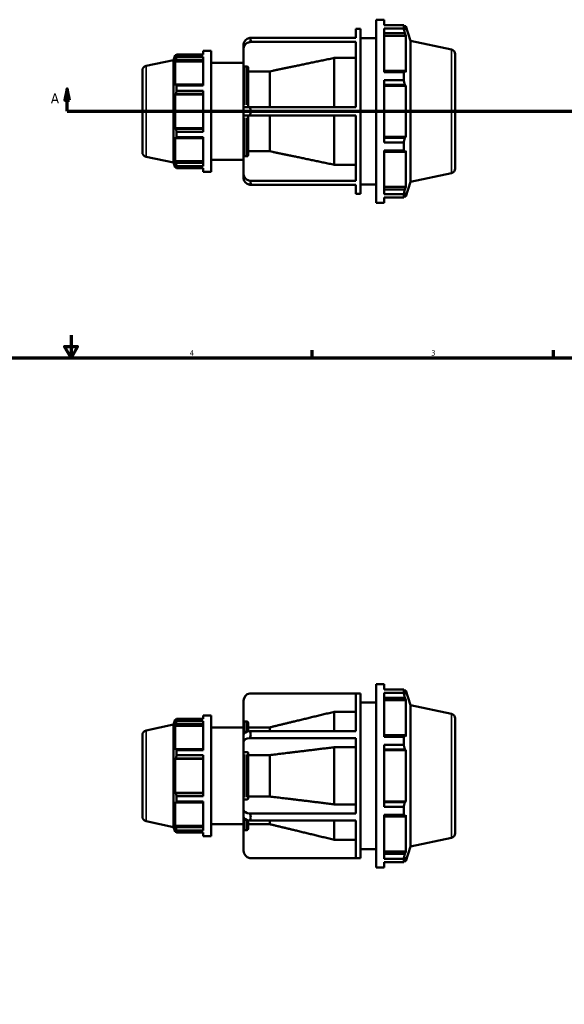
# Model space of a CAD drawing. Header units: inches. Extents: x -2.8 to 52.1, y -14.1 to 33.3.
# Tile 5 of 8: x 16.1 to 25.7, y 9.6 to 27. Entities that reach past the tile are written whole.
import ezdxf

# ---------------------------------------------------------------- set-up
doc = ezdxf.new("R2010")
doc.units = ezdxf.units.IN
doc.header["$MEASUREMENT"] = 0
for name, color, linetype, lineweight in [('Border (ANSI)', 7, 'Continuous', 70), ('Section Line (ANSI)', 7, 'Continuous', 70), ('Visible (ANSI)', 7, 'Continuous', 50), ('Visible Narrow (ANSI)', 7, 'Continuous', 35)]:
    doc.layers.add(name, color=color, linetype=linetype, lineweight=lineweight)
doc.styles.add('Label Text (ANSI)', font='tahoma.ttf')
doc.styles.add('Note Text (ANSI)', font='tahoma.ttf')

# ---------------------------------------------------------------- blocks, each defined once
blk = doc.blocks.new('Borders Default Border')
at = {"layer": 'Border (ANSI)'}
for p, q in [((21.25, 21), (21.25, 21.134)), ((25.5, 21), (25.5, 21.134))]:
    blk.add_line(p, q, dxfattribs=at)
at = {"layer": 'Border (ANSI)', "flags": 128}
for points in [[(17, 21.4), (17, 21), (16.885, 21.2), (17.115, 21.2), (17, 21)], [(0.5, 1), (0.5, 21), (33.5, 21), (33.5, 1), (0.5, 1)]]:
    blk.add_lwpolyline(points, dxfattribs=at)
at = {"layer": 'Border (ANSI)', "color": 5, "true_color": 0x0000ff, "char_height": 0.0945, "attachment_point": 7, "style": 'Note Text (ANSI)'}
for s, insert in [('4', (19.092, 21.04)), ('3', (23.346, 21.038))]:
    blk.add_mtext(s, dxfattribs=dict(at, insert=insert))
blk = doc.blocks.new('2dTransSection0')
at = {"layer": 'Section Line (ANSI)', "linetype": 'Continuous'}
for p, q in [((16.934, 25.739), (16.894, 25.542)), ((16.934, 25.542), (16.934, 25.739)), ((16.973, 25.542), (16.934, 25.739)), ((34.904, 25.739), (34.865, 25.542)), ((34.904, 25.542), (34.904, 25.739)), ((34.944, 25.542), (34.904, 25.739)), ((16.894, 25.542), (16.973, 25.542)), ((16.934, 25.345), (16.934, 25.542)), ((34.865, 25.542), (34.944, 25.542)), ((34.904, 25.345), (34.904, 25.542)), ((16.934, 25.345), (17.292, 25.345)), ((34.546, 25.345), (34.904, 25.345))]:
    blk.add_line(p, q, dxfattribs=at)
at = {"layer": 'Section Line (ANSI)'}
blk.add_line((16.934, 25.345), (34.904, 25.345), dxfattribs=at)
at = {"layer": 'Section Line (ANSI)', "linetype": 'Continuous', "flags": 128}
for points in [[(16.973, 25.542), (16.934, 25.739), (16.894, 25.542), (16.973, 25.542)], [(34.944, 25.542), (34.904, 25.739), (34.865, 25.542), (34.944, 25.542)]]:
    blk.add_lwpolyline(points, dxfattribs=at)
at = {"layer": 'Section Line (ANSI)'}
for points in [[(16.973, 25.542), (16.934, 25.739), (16.894, 25.542), (16.973, 25.542)], [(34.944, 25.542), (34.904, 25.739), (34.865, 25.542), (34.944, 25.542)]]:
    blk.add_solid(points, dxfattribs=at)
at = {"layer": 'Section Line (ANSI)', "char_height": 0.18, "attachment_point": 7, "style": 'Label Text (ANSI)'}
for insert in [(16.644, 25.483), (35.041, 25.483)]:
    blk.add_mtext('A', dxfattribs=dict(at, insert=insert))

msp = doc.modelspace()

# ---------------------------------------------------------------- linework, layer by layer
at = {"layer": 'Visible (ANSI)'}
for p, q in [((22.375, 23.73), (22.375, 26.96)), ((22.375, 26.96), (22.517, 26.96)), ((22.517, 26.864), (22.517, 26.96)), ((22.02, 26.638), (22.02, 26.798)), ((22.02, 26.798), (22.099, 26.798)), ((22.099, 23.891), (22.099, 26.798)), ((22.517, 26.864), (22.861, 26.864)), ((22.517, 26.033), (22.517, 26.806)), ((22.861, 26.806), (22.517, 26.806)), ((22.861, 26.806), (22.861, 26.864)), ((22.87, 26.847), (22.898, 26.847)), ((22.898, 26.777), (22.882, 26.823)), ((22.981, 26.59), (22.898, 26.847)), ((22.898, 26.777), (22.898, 26.847)), ((20.149, 26.638), (22.02, 26.638)), ((22.02, 26.567), (20.149, 26.567)), ((22.02, 25.416), (22.02, 26.567)), ((22.099, 26.637), (22.375, 26.637)), ((22.517, 26.72), (22.882, 26.72)), ((22.517, 26.677), (22.898, 26.677)), ((22.882, 26.72), (22.898, 26.677)), ((22.898, 26.038), (22.898, 26.677)), ((22.981, 24.1), (22.981, 26.59)), ((23.703, 26.436), (22.981, 26.59)), ((19.327, 26.41), (19.327, 26.347)), ((19.327, 26.41), (19.469, 26.41)), ((19.469, 26.41), (19.469, 24.28)), ((20.041, 26.527), (20.041, 26.456)), ((20.041, 26.456), (20.041, 26.119)), ((18.323, 26.144), (18.808, 26.247)), ((18.808, 26.247), (18.837, 26.335)), ((18.808, 24.442), (18.808, 26.247)), ((18.837, 26.335), (18.837, 26.289)), ((18.855, 26.335), (18.837, 26.335)), ((18.847, 26.32), (18.837, 26.289)), ((18.837, 26.223), (18.847, 26.252)), ((19.327, 26.223), (18.837, 26.223)), ((18.837, 26.223), (18.837, 25.802)), ((18.847, 26.252), (19.327, 26.252)), ((18.861, 26.347), (19.327, 26.347)), ((18.861, 26.308), (18.861, 26.347)), ((19.327, 26.308), (18.861, 26.308)), ((19.327, 26.308), (19.327, 25.798)), ((21.639, 25.416), (21.639, 26.286)), ((22.02, 26.286), (21.639, 26.286)), ((23.769, 26.355), (23.769, 24.335)), ((18.257, 24.626), (18.257, 26.063)), ((19.469, 26.197), (20.041, 26.197)), ((20.041, 25.416), (20.041, 26.119)), ((20.099, 26.137), (20.062, 26.137)), ((20.12, 26.119), (20.12, 25.416)), ((20.501, 26.048), (20.12, 26.048)), ((20.501, 25.416), (20.501, 26.048)), ((22.882, 26.061), (22.517, 26.061)), ((22.517, 26.033), (22.861, 26.033)), ((22.861, 25.892), (22.861, 26.033)), ((22.898, 26.038), (22.882, 26.061)), ((22.517, 24.798), (22.517, 25.892)), ((22.861, 25.892), (22.517, 25.892)), ((18.847, 25.817), (18.837, 25.802)), ((19.327, 25.817), (18.847, 25.817)), ((18.861, 25.798), (19.327, 25.798)), ((18.861, 25.705), (18.861, 25.798)), ((19.327, 25.705), (18.861, 25.705)), ((19.327, 25.705), (19.327, 24.984)), ((22.517, 25.811), (22.882, 25.811)), ((22.517, 25.796), (22.898, 25.796)), ((22.882, 25.811), (22.898, 25.796)), ((22.898, 24.893), (22.898, 25.796)), ((18.837, 25.643), (18.847, 25.652)), ((19.327, 25.643), (18.837, 25.643)), ((18.837, 25.643), (18.837, 25.047)), ((18.847, 25.652), (19.327, 25.652)), ((20.041, 25.416), (20.041, 25.274)), ((20.041, 25.416), (20.149, 25.416)), ((20.149, 25.416), (22.02, 25.416)), ((20.149, 25.274), (20.041, 25.274)), ((20.041, 24.571), (20.041, 25.274)), ((20.12, 25.274), (20.12, 24.571)), ((22.02, 25.274), (20.149, 25.274)), ((20.501, 24.642), (20.501, 25.274)), ((21.639, 24.403), (21.639, 25.274)), ((22.02, 24.123), (22.02, 25.274)), ((19.327, 25.047), (18.837, 25.047)), ((18.847, 25.037), (18.837, 25.047)), ((19.327, 25.037), (18.847, 25.037)), ((18.837, 24.887), (18.837, 24.466)), ((18.837, 24.887), (18.847, 24.873)), ((18.847, 24.873), (19.327, 24.873)), ((18.861, 24.984), (19.327, 24.984)), ((18.861, 24.891), (18.861, 24.984)), ((19.327, 24.891), (18.861, 24.891)), ((19.327, 24.891), (19.327, 24.381)), ((22.517, 24.893), (22.898, 24.893)), ((22.882, 24.879), (22.517, 24.879)), ((22.898, 24.893), (22.882, 24.879)), ((20.12, 24.642), (20.501, 24.642)), ((22.517, 24.798), (22.861, 24.798)), ((22.517, 23.884), (22.517, 24.657)), ((22.861, 24.657), (22.517, 24.657)), ((22.861, 24.657), (22.861, 24.798)), ((22.882, 24.629), (22.898, 24.651)), ((22.898, 24.013), (22.898, 24.651)), ((18.323, 24.545), (18.808, 24.442)), ((19.327, 24.466), (18.837, 24.466)), ((18.847, 24.438), (18.837, 24.466)), ((19.469, 24.493), (20.041, 24.493)), ((20.041, 24.571), (20.041, 24.233)), ((20.062, 24.553), (20.099, 24.553)), ((22.517, 24.629), (22.882, 24.629)), ((18.808, 24.442), (18.837, 24.354)), ((18.837, 24.4), (18.837, 24.354)), ((18.837, 24.4), (18.847, 24.37)), ((18.855, 24.354), (18.837, 24.354)), ((19.327, 24.438), (18.847, 24.438)), ((18.861, 24.381), (19.327, 24.381)), ((18.861, 24.343), (18.861, 24.381)), ((19.327, 24.343), (18.861, 24.343)), ((19.327, 24.343), (19.327, 24.28)), ((21.639, 24.403), (22.02, 24.403)), ((19.327, 24.28), (19.469, 24.28)), ((20.041, 24.233), (20.041, 24.162)), ((20.149, 24.123), (22.02, 24.123)), ((23.703, 24.253), (22.981, 24.1)), ((22.02, 24.052), (20.149, 24.052)), ((22.02, 23.891), (22.02, 24.052)), ((22.099, 24.053), (22.375, 24.053)), ((22.517, 24.013), (22.898, 24.013)), ((22.882, 23.97), (22.517, 23.97)), ((22.898, 24.013), (22.882, 23.97)), ((22.981, 24.1), (22.898, 23.843)), ((22.02, 23.891), (22.099, 23.891)), ((22.517, 23.884), (22.861, 23.884)), ((22.517, 23.73), (22.517, 23.825)), ((22.861, 23.825), (22.517, 23.825)), ((22.861, 23.825), (22.861, 23.884)), ((22.87, 23.843), (22.898, 23.843)), ((22.882, 23.866), (22.898, 23.912)), ((22.898, 23.843), (22.898, 23.912)), ((22.375, 23.73), (22.517, 23.73)), ((22.375, 12.021), (22.375, 15.251)), ((22.375, 15.251), (22.517, 15.251)), ((22.517, 15.156), (22.517, 15.251)), ((22.517, 15.156), (22.861, 15.156)), ((22.517, 14.324), (22.517, 15.097)), ((22.861, 15.097), (22.517, 15.097)), ((22.861, 15.097), (22.861, 15.156)), ((22.87, 15.138), (22.898, 15.138)), ((22.898, 15.068), (22.882, 15.115)), ((22.981, 14.881), (22.898, 15.138)), ((22.898, 15.068), (22.898, 15.138)), ((20.041, 14.96), (20.041, 14.571)), ((22.02, 15.088), (20.149, 15.088)), ((20.17, 15.089), (22.099, 15.089)), ((22.02, 14.423), (22.02, 15.088)), ((22.099, 12.182), (22.099, 15.089)), ((22.099, 14.928), (22.375, 14.928)), ((22.517, 15.011), (22.882, 15.011)), ((22.517, 14.968), (22.898, 14.968)), ((22.882, 15.011), (22.898, 14.968)), ((22.898, 14.329), (22.898, 14.968)), ((21.639, 14.423), (21.639, 14.764)), ((22.02, 14.764), (21.639, 14.764)), ((22.981, 12.391), (22.981, 14.881)), ((23.703, 14.727), (22.981, 14.881)), ((18.808, 14.539), (18.837, 14.626)), ((18.837, 14.626), (18.837, 14.581)), ((18.855, 14.626), (18.837, 14.626)), ((18.847, 14.611), (18.837, 14.581)), ((18.861, 14.638), (19.327, 14.638)), ((18.861, 14.6), (18.861, 14.638)), ((19.327, 14.6), (18.861, 14.6)), ((19.327, 14.701), (19.327, 14.638)), ((19.327, 14.701), (19.469, 14.701)), ((19.327, 14.6), (19.327, 14.09)), ((19.469, 14.701), (19.469, 12.571)), ((20.099, 14.592), (20.062, 14.592)), ((23.769, 14.646), (23.769, 12.626)), ((18.323, 14.435), (18.808, 14.539)), ((18.808, 12.733), (18.808, 14.539)), ((18.837, 14.515), (18.847, 14.543)), ((19.327, 14.515), (18.837, 14.515)), ((18.837, 14.515), (18.837, 14.093)), ((18.847, 14.543), (19.327, 14.543)), ((19.469, 14.488), (20.041, 14.488)), ((20.041, 14.36), (20.041, 14.571)), ((20.12, 14.571), (20.12, 14.419)), ((20.501, 14.489), (20.12, 14.489)), ((20.149, 14.423), (22.02, 14.423)), ((20.501, 14.423), (20.501, 14.489)), ((18.257, 12.918), (18.257, 14.354)), ((20.041, 14.36), (20.041, 14.237)), ((20.041, 14.237), (20.041, 14.042)), ((22.02, 14.3), (20.149, 14.3)), ((22.02, 12.972), (22.02, 14.3)), ((22.882, 14.352), (22.517, 14.352)), ((22.517, 14.324), (22.861, 14.324)), ((22.861, 14.183), (22.861, 14.324)), ((22.898, 14.329), (22.882, 14.352)), ((18.847, 14.108), (18.837, 14.093)), ((19.327, 14.108), (18.847, 14.108)), ((18.861, 14.09), (19.327, 14.09)), ((18.861, 13.997), (18.861, 14.09)), ((21.639, 13.133), (21.639, 14.139)), ((22.02, 14.139), (21.639, 14.139)), ((22.517, 13.089), (22.517, 14.183)), ((22.861, 14.183), (22.517, 14.183)), ((22.517, 14.102), (22.882, 14.102)), ((22.517, 14.088), (22.898, 14.088)), ((22.882, 14.102), (22.898, 14.088)), ((22.898, 13.184), (22.898, 14.088)), ((18.837, 13.934), (18.847, 13.943)), ((19.327, 13.934), (18.837, 13.934)), ((18.837, 13.934), (18.837, 13.338)), ((18.847, 13.943), (19.327, 13.943)), ((19.327, 13.997), (18.861, 13.997)), ((19.327, 13.997), (19.327, 13.275)), ((20.041, 13.23), (20.041, 14.042)), ((20.099, 14.052), (20.062, 14.052)), ((20.12, 14.042), (20.12, 13.23)), ((20.501, 14.001), (20.12, 14.001)), ((20.501, 13.271), (20.501, 14.001)), ((19.327, 13.338), (18.837, 13.338)), ((18.847, 13.329), (18.837, 13.338)), ((19.327, 13.329), (18.847, 13.329)), ((18.861, 13.275), (19.327, 13.275)), ((18.861, 13.182), (18.861, 13.275)), ((20.041, 13.23), (20.041, 13.035)), ((20.062, 13.22), (20.099, 13.22)), ((20.12, 13.271), (20.501, 13.271)), ((18.837, 13.179), (18.847, 13.164)), ((18.837, 13.179), (18.837, 12.757)), ((18.847, 13.164), (19.327, 13.164)), ((19.327, 13.182), (18.861, 13.182)), ((19.327, 13.182), (19.327, 12.672)), ((20.041, 13.035), (20.041, 12.912)), ((21.639, 13.133), (22.02, 13.133)), ((22.517, 13.184), (22.898, 13.184)), ((22.882, 13.17), (22.517, 13.17)), ((22.517, 13.089), (22.861, 13.089)), ((22.861, 12.948), (22.861, 13.089)), ((22.898, 13.184), (22.882, 13.17)), ((20.041, 12.701), (20.041, 12.912)), ((20.12, 12.853), (20.12, 12.701)), ((20.149, 12.972), (22.02, 12.972)), ((22.02, 12.849), (20.149, 12.849)), ((20.501, 12.783), (20.501, 12.849)), ((21.639, 12.508), (21.639, 12.849)), ((22.02, 12.184), (22.02, 12.849)), ((22.517, 12.175), (22.517, 12.948)), ((22.861, 12.948), (22.517, 12.948)), ((22.517, 12.92), (22.882, 12.92)), ((22.882, 12.92), (22.898, 12.942)), ((22.898, 12.304), (22.898, 12.942)), ((18.323, 12.837), (18.808, 12.733)), ((18.808, 12.733), (18.837, 12.646)), ((19.327, 12.757), (18.837, 12.757)), ((18.847, 12.729), (18.837, 12.757)), ((18.837, 12.691), (18.847, 12.661)), ((18.837, 12.691), (18.837, 12.646)), ((19.327, 12.729), (18.847, 12.729)), ((18.861, 12.672), (19.327, 12.672)), ((18.861, 12.634), (18.861, 12.672)), ((19.469, 12.784), (20.041, 12.784)), ((20.041, 12.701), (20.041, 12.312)), ((20.062, 12.68), (20.099, 12.68)), ((20.12, 12.783), (20.501, 12.783)), ((18.855, 12.646), (18.837, 12.646)), ((19.327, 12.634), (18.861, 12.634)), ((19.327, 12.634), (19.327, 12.571)), ((19.327, 12.571), (19.469, 12.571)), ((21.639, 12.508), (22.02, 12.508)), ((23.703, 12.545), (22.981, 12.391)), ((22.099, 12.344), (22.375, 12.344)), ((22.981, 12.391), (22.898, 12.134)), ((20.149, 12.184), (22.02, 12.184)), ((20.17, 12.182), (22.099, 12.182)), ((22.517, 12.304), (22.898, 12.304)), ((22.882, 12.261), (22.517, 12.261)), ((22.517, 12.175), (22.861, 12.175)), ((22.861, 12.116), (22.861, 12.175)), ((22.898, 12.304), (22.882, 12.261)), ((22.882, 12.157), (22.898, 12.204)), ((22.898, 12.134), (22.898, 12.204)), ((22.375, 12.021), (22.517, 12.021)), ((22.517, 12.021), (22.517, 12.116)), ((22.861, 12.116), (22.517, 12.116)), ((22.87, 12.134), (22.898, 12.134))]:
    msp.add_line(p, q, dxfattribs=at)
for centre, radius, start, end in [((23.686, 26.355), 0.0829, 0, 78), ((18.34, 26.063), 0.0829, 102, 180), ((18.34, 24.626), 0.0829, 180, 258), ((23.686, 24.335), 0.0829, 282, 0), ((20.17, 14.96), 0.129, 99.4007, 180), ((23.686, 14.646), 0.0829, 0, 78), ((18.34, 14.354), 0.0829, 102, 180), ((18.34, 12.918), 0.0829, 180, 258), ((23.686, 12.626), 0.0829, 282, 0), ((20.17, 12.312), 0.129, 180, 260.5993)]:
    msp.add_arc(centre, radius, start, end, dxfattribs=at)
for centre, ratio, start_param, end_param in [((20.17, 26.527), 0.866025, 4.876462, 6.283185), ((20.17, 26.456), 0.866025, 4.876462, 6.283185), ((20.17, 24.233), 0.866025, 0, 1.406724), ((20.17, 24.162), 0.866025, 0, 1.406724), ((20.17, 14.36), 0.5, 4.876462, 6.283185), ((20.17, 14.237), 0.5, 4.876462, 6.283185), ((20.17, 13.035), 0.5, 0, 1.406724), ((20.17, 12.912), 0.5, 0, 1.406724)]:
    msp.add_ellipse(centre, major_axis=(-0.129, 0), ratio=ratio, start_param=start_param, end_param=end_param, dxfattribs=at)
for points, weights in [([(22.861, 26.864), (22.872, 26.844), (22.882, 26.823)], [1, 1.00307662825, 1.00534136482]), ([(22.882, 26.72), (22.872, 26.762), (22.861, 26.806)], [1.00534136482, 1.00307662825, 1]), ([(18.847, 26.32), (18.854, 26.333), (18.861, 26.347)], [1.00275735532, 1.00178670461, 1]), ([(18.861, 26.308), (18.854, 26.279), (18.847, 26.252)], [1, 1.00178670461, 1.00275735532]), ([(21.639, 26.286), (20.991, 26.151), (20.501, 26.048)], [1, 1.00974635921, 1]), ([(22.861, 26.033), (22.872, 26.047), (22.882, 26.061)], [1, 1.00307662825, 1.00534136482]), ([(22.882, 25.811), (22.872, 25.851), (22.861, 25.892)], [1.00534136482, 1.00307662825, 1]), ([(18.847, 25.817), (18.854, 25.808), (18.861, 25.798)], [1.00275735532, 1.00178670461, 1]), ([(18.861, 25.705), (18.854, 25.678), (18.847, 25.652)], [1, 1.00178670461, 1.00275735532]), ([(18.847, 25.037), (18.854, 25.011), (18.861, 24.984)], [1.00275735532, 1.00178670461, 1]), ([(18.861, 24.891), (18.854, 24.882), (18.847, 24.873)], [1, 1.00178670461, 1.00275735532]), ([(22.861, 24.798), (22.872, 24.839), (22.882, 24.879)], [1, 1.00307662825, 1.00534136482]), ([(20.501, 24.642), (20.991, 24.539), (21.639, 24.403)], [1, 1.00974635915, 1]), ([(22.882, 24.629), (22.872, 24.643), (22.861, 24.657)], [1.00534136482, 1.00307662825, 1]), ([(18.847, 24.438), (18.854, 24.41), (18.861, 24.381)], [1.00275735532, 1.00178670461, 1]), ([(18.861, 24.343), (18.854, 24.356), (18.847, 24.37)], [1, 1.00178670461, 1.00275735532]), ([(22.861, 23.884), (22.872, 23.927), (22.882, 23.97)], [1, 1.00307662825, 1.00534136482]), ([(22.882, 23.866), (22.872, 23.846), (22.861, 23.825)], [1.00534136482, 1.00307662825, 1]), ([(22.861, 15.156), (22.872, 15.135), (22.882, 15.115)], [1, 1.00307662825, 1.00534136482]), ([(22.882, 15.011), (22.872, 15.053), (22.861, 15.097)], [1.00534136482, 1.00307662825, 1]), ([(21.639, 14.764), (20.991, 14.608), (20.501, 14.489)], [1, 1.00974635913, 1]), ([(18.847, 14.611), (18.854, 14.624), (18.861, 14.638)], [1.00275735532, 1.00178670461, 1]), ([(18.861, 14.6), (18.854, 14.571), (18.847, 14.543)], [1, 1.00178670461, 1.00275735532]), ([(22.861, 14.324), (22.872, 14.338), (22.882, 14.352)], [1, 1.00307662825, 1.00534136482]), ([(18.847, 14.108), (18.854, 14.099), (18.861, 14.09)], [1.00275735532, 1.00178670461, 1]), ([(21.639, 14.139), (20.991, 14.06), (20.501, 14.001)], [1, 1.00974635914, 1]), ([(22.882, 14.102), (22.872, 14.142), (22.861, 14.183)], [1.00534136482, 1.00307662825, 1]), ([(18.861, 13.997), (18.854, 13.969), (18.847, 13.943)], [1, 1.00178670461, 1.00275735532]), ([(18.847, 13.329), (18.854, 13.302), (18.861, 13.275)], [1.00275735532, 1.00178670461, 1]), ([(20.501, 13.271), (20.991, 13.212), (21.639, 13.133)], [1, 1.00974635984, 1]), ([(18.861, 13.182), (18.854, 13.173), (18.847, 13.164)], [1, 1.00178670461, 1.00275735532]), ([(22.861, 13.089), (22.872, 13.13), (22.882, 13.17)], [1, 1.00307662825, 1.00534136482]), ([(22.882, 12.92), (22.872, 12.934), (22.861, 12.948)], [1.00534136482, 1.00307662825, 1]), ([(18.847, 12.729), (18.854, 12.701), (18.861, 12.672)], [1.00275735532, 1.00178670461, 1]), ([(20.501, 12.783), (20.991, 12.664), (21.639, 12.508)], [1, 1.00974635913, 1]), ([(18.861, 12.634), (18.854, 12.648), (18.847, 12.661)], [1, 1.00178670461, 1.00275735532]), ([(22.861, 12.175), (22.872, 12.219), (22.882, 12.261)], [1, 1.00307662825, 1.00534136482]), ([(22.882, 12.157), (22.872, 12.137), (22.861, 12.116)], [1.00534136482, 1.00307662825, 1])]:
    msp.add_rational_spline(points, weights, degree=2, dxfattribs=at)
for points in [[(20.17, 26.604), (20.163, 26.615), (20.156, 26.627), (20.149, 26.638)], [(20.149, 26.567), (20.156, 26.58), (20.163, 26.592), (20.17, 26.604)], [(20.17, 25.345), (20.163, 25.368), (20.156, 25.392), (20.149, 25.416)], [(20.149, 25.274), (20.156, 25.298), (20.163, 25.322), (20.17, 25.345)], [(20.17, 24.086), (20.163, 24.098), (20.156, 24.11), (20.149, 24.123)], [(20.149, 24.052), (20.156, 24.063), (20.163, 24.074), (20.17, 24.086)], [(20.149, 15.088), (20.156, 15.089), (20.163, 15.089), (20.17, 15.089)], [(20.17, 14.363), (20.163, 14.383), (20.156, 14.403), (20.149, 14.423)], [(20.149, 14.3), (20.156, 14.322), (20.163, 14.343), (20.17, 14.363)], [(20.17, 12.909), (20.163, 12.929), (20.156, 12.95), (20.149, 12.972)], [(20.149, 12.849), (20.156, 12.869), (20.163, 12.889), (20.17, 12.909)], [(20.17, 12.182), (20.163, 12.182), (20.156, 12.183), (20.149, 12.184)]]:
    msp.add_open_spline(points, degree=3, dxfattribs=at)
for points, knots in [([(20.062, 26.137), (20.059, 26.137), (20.056, 26.137), (20.051, 26.135), (20.049, 26.133), (20.045, 26.13), (20.043, 26.128), (20.041, 26.124), (20.041, 26.121), (20.041, 26.119)], [0, 0, 0, 0, 0.01967926, 0.01967926, 0.03938622, 0.03938622, 0.05912751, 0.05912751, 0.07889857, 0.07889857, 0.07889857, 0.07889857]), ([(20.12, 26.119), (20.12, 26.121), (20.119, 26.124), (20.117, 26.128), (20.115, 26.13), (20.112, 26.133), (20.109, 26.135), (20.104, 26.137), (20.101, 26.137), (20.099, 26.137)], [-0.07889857, -0.07889857, -0.07889857, -0.07889857, -0.05912751, -0.05912751, -0.03938622, -0.03938622, -0.01967926, -0.01967926, 0, 0, 0, 0]), ([(20.041, 24.571), (20.041, 24.568), (20.041, 24.566), (20.043, 24.562), (20.045, 24.559), (20.049, 24.556), (20.051, 24.555), (20.056, 24.553), (20.059, 24.553), (20.062, 24.553)], [-0.07889857, -0.07889857, -0.07889857, -0.07889857, -0.05912751, -0.05912751, -0.03938622, -0.03938622, -0.01967926, -0.01967926, 0, 0, 0, 0]), ([(20.099, 24.553), (20.101, 24.553), (20.104, 24.553), (20.109, 24.555), (20.112, 24.556), (20.115, 24.559), (20.117, 24.562), (20.119, 24.566), (20.12, 24.568), (20.12, 24.571)], [0, 0, 0, 0, 0.01967926, 0.01967926, 0.03938622, 0.03938622, 0.05912751, 0.05912751, 0.07889857, 0.07889857, 0.07889857, 0.07889857]), ([(20.062, 14.592), (20.059, 14.592), (20.056, 14.591), (20.051, 14.589), (20.049, 14.588), (20.045, 14.584), (20.043, 14.581), (20.041, 14.576), (20.041, 14.573), (20.041, 14.571)], [0, 0, 0, 0, 0.01967926, 0.01967926, 0.03938622, 0.03938622, 0.05912751, 0.05912751, 0.07889857, 0.07889857, 0.07889857, 0.07889857]), ([(20.12, 14.571), (20.12, 14.573), (20.119, 14.576), (20.117, 14.581), (20.115, 14.584), (20.112, 14.588), (20.109, 14.589), (20.104, 14.591), (20.101, 14.592), (20.099, 14.592)], [-0.07889857, -0.07889857, -0.07889857, -0.07889857, -0.05912751, -0.05912751, -0.03938622, -0.03938622, -0.01967926, -0.01967926, 0, 0, 0, 0]), ([(20.062, 14.052), (20.059, 14.052), (20.056, 14.052), (20.051, 14.051), (20.049, 14.05), (20.045, 14.048), (20.043, 14.047), (20.041, 14.045), (20.041, 14.043), (20.041, 14.042)], [0, 0, 0, 0, 0.01967926, 0.01967926, 0.03938622, 0.03938622, 0.05912751, 0.05912751, 0.07889857, 0.07889857, 0.07889857, 0.07889857]), ([(20.12, 14.042), (20.12, 14.043), (20.119, 14.045), (20.117, 14.047), (20.115, 14.048), (20.112, 14.05), (20.109, 14.051), (20.104, 14.052), (20.101, 14.052), (20.099, 14.052)], [-0.07889857, -0.07889857, -0.07889857, -0.07889857, -0.05912751, -0.05912751, -0.03938622, -0.03938622, -0.01967926, -0.01967926, 0, 0, 0, 0]), ([(20.041, 13.23), (20.041, 13.229), (20.041, 13.227), (20.043, 13.225), (20.045, 13.224), (20.049, 13.222), (20.051, 13.221), (20.056, 13.22), (20.059, 13.22), (20.062, 13.22)], [-0.07889857, -0.07889857, -0.07889857, -0.07889857, -0.05912751, -0.05912751, -0.03938622, -0.03938622, -0.01967926, -0.01967926, 0, 0, 0, 0]), ([(20.099, 13.22), (20.101, 13.22), (20.104, 13.22), (20.109, 13.221), (20.112, 13.222), (20.115, 13.224), (20.117, 13.225), (20.119, 13.227), (20.12, 13.229), (20.12, 13.23)], [0, 0, 0, 0, 0.01967926, 0.01967926, 0.03938622, 0.03938622, 0.05912751, 0.05912751, 0.07889857, 0.07889857, 0.07889857, 0.07889857]), ([(20.041, 12.701), (20.041, 12.699), (20.041, 12.695), (20.043, 12.691), (20.045, 12.688), (20.049, 12.684), (20.051, 12.683), (20.056, 12.681), (20.059, 12.68), (20.062, 12.68)], [-0.07889857, -0.07889857, -0.07889857, -0.07889857, -0.05912751, -0.05912751, -0.03938622, -0.03938622, -0.01967926, -0.01967926, 0, 0, 0, 0]), ([(20.099, 12.68), (20.101, 12.68), (20.104, 12.681), (20.109, 12.683), (20.112, 12.684), (20.115, 12.688), (20.117, 12.691), (20.119, 12.695), (20.12, 12.699), (20.12, 12.701)], [0, 0, 0, 0, 0.01967926, 0.01967926, 0.03938622, 0.03938622, 0.05912751, 0.05912751, 0.07889857, 0.07889857, 0.07889857, 0.07889857])]:
    msp.add_open_spline(points, degree=3, knots=knots, dxfattribs=at)
at = {"layer": 'Visible Narrow (ANSI)'}
for p, q in [((23.703, 24.267), (23.703, 26.423)), ((18.323, 26.134), (18.323, 24.555)), ((20.062, 26.112), (20.062, 25.459)), ((20.099, 25.459), (20.099, 26.112)), ((20.062, 25.231), (20.062, 24.578)), ((20.099, 24.578), (20.099, 25.231)), ((20.062, 14.589), (20.062, 14.412)), ((20.099, 14.429), (20.099, 14.59)), ((23.703, 12.558), (23.703, 14.714)), ((18.323, 14.426), (18.323, 12.846)), ((20.062, 14.013), (20.062, 13.259)), ((20.099, 13.259), (20.099, 14.013)), ((20.062, 12.86), (20.062, 12.683)), ((20.099, 12.682), (20.099, 12.843))]:
    msp.add_line(p, q, dxfattribs=at)

# ---------------------------------------------------------------- block references
msp.add_blockref('Borders Default Border', (0, 0))
at = {"layer": 'Section Line (ANSI)'}
msp.add_blockref('2dTransSection0', (0, 0), dxfattribs=at)

doc.saveas('drawing.dxf')
